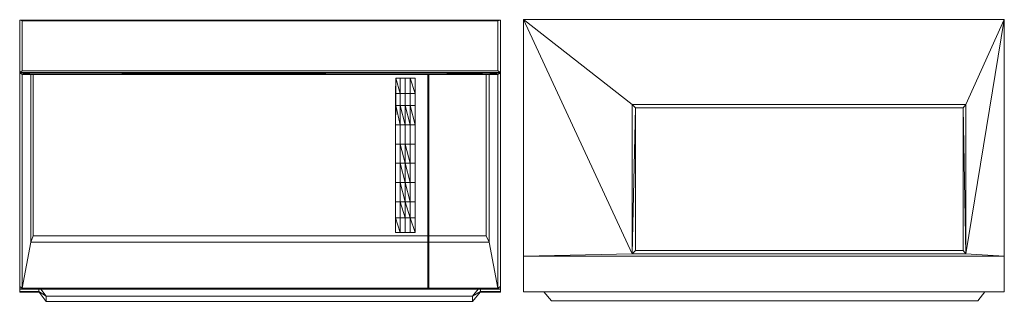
# Model space of a CAD drawing. Header units: inches. Extents: x 1 to 115, y 0 to 21.
# Tile 1 of 2: x 1 to 62, y 3 to 21. Entities that reach past the tile are written whole.
import ezdxf

# ---------------------------------------------------------------- set-up
doc = ezdxf.new("R2010")
doc.units = ezdxf.units.IN
doc.header["$MEASUREMENT"] = 0
doc.layers.add('Default', color=7, linetype='Continuous')

msp = doc.modelspace()

# ---------------------------------------------------------------- linework, layer by layer
at = {"layer": 'Default', "color": 251, "lineweight": 0, "true_color": 0x494949, "transparency": 33554687}
for p, q in [((0.776, 20.919), (30.687, 20.919)), ((0.933, 20.859), (0.776, 20.919)), ((30.517, 20.859), (0.933, 20.859)), ((30.687, 20.919), (30.517, 20.859)), ((0.776, 3.963), (0.776, 4.008)), ((0.776, 4.008), (1.963, 4.008)), ((1.963, 4.008), (0.776, 3.963)), ((30.687, 3.963), (29.439, 4.008)), ((29.439, 4.008), (30.687, 4.008)), ((30.687, 4.008), (30.687, 3.963))]:
    msp.add_line(p, q, dxfattribs=at).dxf.unprotected_set("ltscale", 0)
at = {"layer": 'Default', "color": 251, "lineweight": 0, "true_color": 0x525252, "transparency": 33554687}
for p, q in [((0.776, 20.919), (0.933, 20.859)), ((0.776, 17.646), (0.776, 20.919)), ((0.933, 20.859), (0.933, 17.752)), ((0.933, 17.752), (0.776, 17.646)), ((0.776, 4.312), (0.776, 17.602)), ((0.776, 17.602), (0.933, 17.523)), ((0.933, 17.523), (0.933, 4.218)), ((0.776, 4.144), (0.776, 4.312)), ((0.776, 4.312), (0.933, 4.218)), ((0.933, 4.218), (0.776, 4.312)), ((0.933, 4.218), (0.776, 4.144))]:
    msp.add_line(p, q, dxfattribs=at).dxf.unprotected_set("ltscale", 0)
at = {"layer": 'Default', "color": 7, "lineweight": 0, "ltscale": 7.027921, "transparency": 33554687}
for p, q in [((0.933, 20.859), (0.776, 20.919)), ((30.687, 20.919), (0.776, 20.919)), ((0.776, 20.919), (0.776, 17.646)), ((30.517, 20.859), (0.933, 20.859)), ((0.933, 17.752), (0.933, 20.859)), ((30.687, 20.919), (30.517, 20.859)), ((30.517, 20.859), (30.517, 17.752)), ((30.687, 17.646), (30.687, 20.919)), ((0.776, 17.646), (0.933, 17.752)), ((0.776, 17.646), (30.687, 17.646)), ((0.776, 17.646), (0.776, 17.602)), ((0.776, 17.602), (0.933, 17.523)), ((0.776, 17.602), (26.154, 17.533)), ((1.607, 17.53), (0.776, 17.602)), ((0.776, 17.602), (30.687, 17.602)), ((0.776, 17.602), (0.776, 4.312)), ((30.517, 17.752), (0.933, 17.752)), ((0.933, 17.523), (0.933, 4.218)), ((0.933, 17.523), (1.46, 17.523)), ((1.46, 17.523), (1.607, 17.53)), ((1.46, 17.523), (1.46, 7.082)), ((26.154, 17.53), (1.607, 17.53)), ((1.607, 7.482), (1.607, 17.53)), ((24.159, 17.298), (24.157, 16.346)), ((24.158, 16.346), (24.159, 17.298)), ((24.444, 17.298), (24.159, 17.298)), ((24.444, 17.298), (24.444, 16.346)), ((24.751, 17.298), (24.444, 17.298)), ((24.751, 17.298), (24.751, 16.346)), ((25.055, 17.298), (24.751, 17.298)), ((25.055, 16.346), (25.055, 17.298)), ((25.371, 17.298), (25.055, 17.298)), ((25.371, 16.346), (25.371, 17.298)), ((26.21, 17.533), (26.154, 17.533)), ((26.154, 17.533), (26.154, 17.53)), ((26.154, 7.482), (26.154, 17.53)), ((26.21, 17.533), (30.687, 17.602)), ((26.21, 17.53), (26.21, 17.533)), ((29.783, 17.53), (26.21, 17.53)), ((26.21, 7.482), (26.21, 17.53)), ((30.687, 17.602), (29.783, 17.53)), ((29.965, 17.523), (29.783, 17.53)), ((29.783, 17.53), (30.517, 17.523)), ((29.783, 17.53), (29.783, 7.482)), ((30.517, 17.523), (29.965, 17.523)), ((29.965, 17.523), (29.965, 7.082)), ((30.517, 17.752), (30.687, 17.646)), ((30.517, 17.523), (30.687, 17.602)), ((30.517, 4.218), (30.517, 17.523)), ((30.687, 17.646), (30.687, 17.602)), ((30.687, 4.312), (30.687, 17.602)), ((24.157, 16.346), (24.156, 15.593)), ((24.158, 16.346), (24.157, 16.346)), ((24.444, 16.346), (24.158, 16.346)), ((24.158, 15.593), (24.158, 16.346)), ((24.444, 16.346), (24.751, 16.346)), ((24.445, 15.593), (24.444, 16.346)), ((24.751, 16.346), (24.75, 15.593)), ((24.751, 16.346), (25.055, 16.346)), ((25.055, 16.346), (25.371, 16.346)), ((25.055, 15.593), (25.055, 16.346)), ((25.371, 15.593), (25.371, 16.346)), ((24.158, 15.593), (24.156, 15.593)), ((24.156, 15.593), (24.156, 14.393)), ((24.157, 14.393), (24.158, 15.593)), ((24.445, 15.593), (24.158, 15.593)), ((24.75, 15.593), (24.445, 15.593)), ((24.445, 14.393), (24.445, 15.593)), ((24.75, 15.593), (24.75, 14.393)), ((25.055, 15.593), (24.75, 15.593)), ((25.371, 15.593), (25.055, 15.593)), ((25.055, 14.393), (25.055, 15.593)), ((25.371, 15.593), (25.371, 14.393)), ((24.157, 14.393), (24.156, 14.393)), ((24.156, 14.393), (24.156, 13.193)), ((24.445, 14.393), (24.157, 14.393)), ((24.157, 13.193), (24.157, 14.393)), ((24.75, 14.393), (24.445, 14.393)), ((24.445, 13.193), (24.445, 14.393)), ((24.75, 14.393), (24.75, 13.193)), ((25.055, 14.393), (24.75, 14.393)), ((25.371, 14.393), (25.055, 14.393)), ((25.055, 13.193), (25.055, 14.393)), ((25.371, 14.393), (25.371, 13.193)), ((24.156, 11.994), (24.157, 13.193)), ((24.156, 13.193), (24.157, 13.193)), ((24.156, 13.193), (24.156, 11.994)), ((24.157, 13.193), (24.445, 13.193)), ((24.445, 13.193), (24.75, 13.193)), ((24.445, 11.994), (24.445, 13.193)), ((24.75, 13.193), (24.75, 11.994)), ((24.75, 13.193), (25.055, 13.193)), ((25.055, 13.193), (25.371, 13.193)), ((25.055, 11.994), (25.055, 13.193)), ((25.371, 13.193), (25.371, 11.994)), ((24.445, 11.994), (24.156, 11.994)), ((24.156, 11.994), (24.156, 10.794)), ((24.75, 11.994), (24.445, 11.994)), ((24.445, 10.794), (24.445, 11.994)), ((24.75, 11.994), (24.75, 10.794)), ((25.055, 11.994), (24.75, 11.994)), ((25.371, 11.994), (25.055, 11.994)), ((25.055, 10.794), (25.055, 11.994)), ((25.371, 11.994), (25.371, 10.794)), ((24.156, 10.794), (24.155, 9.594)), ((24.156, 10.794), (24.445, 10.794)), ((24.445, 10.794), (24.75, 10.794)), ((24.445, 9.594), (24.445, 10.794)), ((24.75, 10.794), (24.75, 9.594)), ((24.75, 10.794), (25.055, 10.794)), ((25.055, 10.794), (25.371, 10.794)), ((25.055, 9.594), (25.055, 10.794)), ((25.371, 10.794), (25.371, 9.594)), ((24.155, 9.594), (24.445, 9.594)), ((24.155, 8.601), (24.155, 9.594)), ((24.445, 9.594), (24.445, 8.601)), ((24.75, 9.594), (24.445, 9.594)), ((24.749, 8.601), (24.75, 9.594)), ((24.75, 9.594), (25.055, 9.594)), ((25.371, 9.594), (25.055, 9.594)), ((25.055, 9.594), (25.055, 8.601)), ((25.371, 8.601), (25.371, 9.594)), ((24.155, 8.601), (24.154, 7.676)), ((24.445, 8.601), (24.155, 8.601)), ((24.445, 8.601), (24.445, 7.676)), ((24.749, 8.601), (24.445, 8.601)), ((25.055, 8.601), (24.749, 8.601)), ((24.749, 7.676), (24.749, 8.601)), ((25.055, 8.601), (25.055, 7.676)), ((25.055, 8.601), (25.371, 8.601)), ((25.371, 7.676), (25.371, 8.601)), ((1.46, 7.082), (1.607, 7.482)), ((1.607, 7.482), (26.154, 7.482)), ((24.154, 7.676), (24.445, 7.676)), ((24.445, 7.676), (24.749, 7.676)), ((24.749, 7.676), (25.055, 7.676)), ((25.371, 7.676), (25.055, 7.676)), ((26.154, 7.428), (26.154, 7.482)), ((26.21, 7.428), (26.154, 7.428)), ((26.154, 7.082), (26.154, 7.428)), ((29.783, 7.482), (26.21, 7.482)), ((26.21, 7.482), (26.21, 7.428)), ((26.21, 7.428), (26.21, 7.082)), ((29.965, 7.082), (29.783, 7.482)), ((1.46, 7.082), (0.933, 4.218)), ((26.154, 7.082), (1.46, 7.082)), ((26.154, 4.218), (26.154, 7.082)), ((26.21, 7.082), (29.965, 7.082)), ((26.21, 7.082), (26.21, 4.218)), ((29.965, 7.082), (30.517, 4.218)), ((0.933, 4.218), (0.776, 4.312)), ((0.776, 4.144), (0.776, 4.312)), ((30.687, 4.312), (30.517, 4.218)), ((30.687, 4.312), (30.687, 4.144)), ((0.776, 4.144), (0.933, 4.218)), ((26.154, 4.208), (0.776, 4.144)), ((0.776, 4.144), (1.963, 4.144)), ((0.776, 4.144), (0.776, 4.008)), ((0.776, 4.008), (1.963, 4.008)), ((1.963, 4.008), (0.776, 3.963)), ((0.776, 3.963), (0.776, 4.008)), ((1.996, 3.963), (0.776, 3.963)), ((0.933, 4.218), (26.154, 4.218)), ((1.963, 4.144), (1.963, 4.008)), ((1.963, 4.144), (2.098, 4.144)), ((1.996, 3.963), (1.963, 4.008)), ((2.416, 3.394), (1.996, 3.963)), ((2.098, 4.144), (2.416, 3.719)), ((2.098, 4.144), (29.289, 4.144)), ((2.416, 3.719), (2.416, 3.394)), ((2.416, 3.719), (28.932, 3.719)), ((26.154, 4.208), (26.154, 4.218)), ((26.209, 4.208), (26.154, 4.208)), ((26.209, 4.208), (30.517, 4.218)), ((26.209, 4.208), (26.21, 4.218)), ((30.687, 4.144), (26.209, 4.208)), ((30.517, 4.218), (26.21, 4.218)), ((28.932, 3.719), (29.289, 4.144)), ((29.403, 3.963), (28.932, 3.394)), ((28.932, 3.394), (28.932, 3.719)), ((29.289, 4.144), (29.439, 4.144)), ((29.439, 4.008), (29.403, 3.963)), ((30.687, 3.963), (29.403, 3.963)), ((29.439, 4.144), (29.439, 4.008)), ((29.439, 4.144), (30.687, 4.144)), ((29.439, 4.008), (30.687, 3.963)), ((29.439, 4.008), (30.687, 4.008)), ((30.517, 4.218), (30.687, 4.144)), ((30.687, 4.008), (30.687, 4.144)), ((30.687, 4.008), (30.687, 3.963)), ((2.416, 3.394), (28.932, 3.394))]:
    msp.add_line(p, q, dxfattribs=at)
at = {"layer": 'Default', "color": 254, "lineweight": 0, "true_color": 0xcccccc, "transparency": 33554687}
for p, q in [((0.933, 20.859), (30.517, 20.859)), ((0.933, 17.752), (0.933, 20.859)), ((30.517, 20.859), (30.517, 17.752)), ((38.864, 15.658), (32.097, 20.941)), ((32.097, 20.941), (62.007, 20.941)), ((62.007, 20.941), (59.621, 15.658)), ((30.517, 17.752), (0.933, 17.752)), ((0.933, 4.218), (0.933, 17.523)), ((0.933, 17.523), (1.46, 17.523)), ((1.46, 17.523), (1.46, 7.082)), ((29.965, 7.082), (29.965, 17.523)), ((29.965, 17.523), (30.517, 17.523)), ((30.517, 17.523), (30.517, 4.218)), ((59.621, 15.658), (38.864, 15.658)), ((39.066, 6.558), (39.066, 15.457)), ((39.066, 15.457), (59.447, 15.457)), ((59.447, 15.457), (59.447, 6.558)), ((26.154, 7.082), (26.154, 7.428)), ((26.154, 7.428), (26.21, 7.428)), ((26.21, 7.428), (26.21, 7.082)), ((1.46, 7.082), (0.933, 4.218)), ((0.933, 4.218), (1.46, 7.082)), ((1.46, 7.082), (26.154, 7.082)), ((26.154, 4.218), (26.154, 7.082)), ((26.154, 7.082), (26.154, 4.218)), ((26.21, 7.082), (26.21, 4.218)), ((26.21, 7.082), (29.965, 7.082)), ((26.21, 4.218), (26.21, 7.082)), ((30.517, 4.218), (29.965, 7.082)), ((29.965, 7.082), (30.517, 4.218)), ((32.097, 6.202), (38.864, 6.356)), ((62.007, 6.202), (32.097, 6.202)), ((32.097, 6.202), (62.007, 6.202)), ((32.097, 3.985), (32.097, 6.202)), ((38.864, 6.356), (59.621, 6.356)), ((59.447, 6.558), (39.066, 6.558)), ((59.621, 6.356), (62.007, 6.202)), ((62.007, 6.202), (62.007, 3.985)), ((26.154, 4.218), (0.933, 4.218)), ((26.154, 4.208), (26.154, 4.218)), ((26.209, 4.208), (26.154, 4.208)), ((26.21, 4.218), (26.209, 4.208)), ((30.517, 4.218), (26.21, 4.218)), ((33.381, 3.985), (32.097, 3.985)), ((60.788, 3.985), (33.381, 3.985)), ((62.007, 3.985), (60.788, 3.985))]:
    msp.add_line(p, q, dxfattribs=at).dxf.unprotected_set("ltscale", 0)
at = {"layer": 'Default', "color": 251, "lineweight": 0, "true_color": 0x535353, "transparency": 33554687}
for p, q in [((30.517, 20.859), (30.687, 20.919)), ((30.517, 17.752), (30.517, 20.859)), ((30.687, 20.919), (30.687, 17.646)), ((30.687, 17.646), (30.517, 17.752)), ((30.517, 17.523), (30.687, 17.602)), ((30.517, 4.218), (30.517, 17.523)), ((30.687, 17.602), (30.687, 4.312)), ((30.517, 4.218), (30.687, 4.312)), ((30.687, 4.312), (30.517, 4.218)), ((30.687, 4.312), (30.687, 4.144)), ((30.687, 4.144), (30.517, 4.218))]:
    msp.add_line(p, q, dxfattribs=at).dxf.unprotected_set("ltscale", 0)
at = {"layer": 'Default', "color": 9, "lineweight": 0, "true_color": 0xcbcbcb, "transparency": 33554687}
for p, q in [((32.097, 6.202), (32.097, 20.941)), ((32.097, 20.941), (38.864, 6.356)), ((32.097, 20.941), (38.864, 15.658)), ((38.864, 6.356), (32.097, 20.941)), ((59.621, 6.356), (62.007, 20.941)), ((59.621, 15.658), (62.007, 20.941)), ((62.007, 20.941), (59.621, 6.356)), ((62.007, 20.941), (62.007, 6.202)), ((0.776, 17.602), (0.776, 17.646)), ((0.776, 17.646), (30.687, 17.646)), ((30.687, 17.602), (0.776, 17.602)), ((1.607, 17.53), (26.154, 17.53)), ((1.607, 7.482), (1.607, 17.53)), ((24.159, 17.298), (24.157, 16.346)), ((24.444, 17.298), (24.159, 17.298)), ((24.751, 17.298), (24.444, 17.298)), ((24.444, 16.346), (24.444, 17.298)), ((24.444, 17.298), (24.751, 17.298)), ((25.055, 17.298), (24.751, 17.298)), ((24.751, 17.298), (24.751, 16.346)), ((24.751, 16.346), (24.751, 17.298)), ((24.751, 17.298), (25.055, 17.298)), ((25.371, 17.298), (25.055, 17.298)), ((25.055, 17.298), (25.055, 16.346)), ((25.371, 16.346), (25.371, 17.298)), ((26.154, 17.53), (26.154, 17.533)), ((26.154, 17.533), (26.21, 17.533)), ((26.154, 7.482), (26.154, 17.53)), ((26.154, 17.53), (26.154, 7.482)), ((26.21, 17.533), (26.21, 17.53)), ((26.21, 17.53), (29.783, 17.53)), ((26.21, 7.482), (26.21, 17.53)), ((26.21, 17.53), (26.21, 7.482)), ((29.783, 17.53), (29.783, 7.482)), ((30.687, 17.646), (30.687, 17.602)), ((24.157, 16.346), (24.156, 15.593)), ((24.751, 16.346), (24.444, 16.346)), ((24.444, 16.346), (24.751, 16.346)), ((24.445, 15.593), (24.444, 16.346)), ((24.75, 15.593), (24.751, 16.346)), ((24.751, 16.346), (24.75, 15.593)), ((24.751, 16.346), (25.055, 16.346)), ((25.055, 16.346), (24.751, 16.346)), ((25.055, 16.346), (25.055, 15.593)), ((25.371, 15.593), (25.371, 16.346)), ((24.156, 15.593), (24.156, 14.393)), ((24.75, 15.593), (24.445, 15.593)), ((24.445, 15.593), (24.75, 15.593)), ((24.75, 14.393), (24.445, 15.593)), ((24.445, 14.393), (24.445, 15.593)), ((24.445, 15.593), (24.75, 14.393)), ((25.055, 15.593), (24.75, 15.593)), ((25.055, 14.393), (24.75, 15.593)), ((24.75, 15.593), (25.055, 15.593)), ((24.75, 15.593), (24.75, 14.393)), ((24.75, 14.393), (24.75, 15.593)), ((24.75, 15.593), (25.055, 14.393)), ((25.055, 15.593), (25.055, 14.393)), ((25.371, 14.393), (25.371, 15.593)), ((38.864, 15.658), (38.864, 6.356)), ((59.621, 6.356), (59.621, 15.658)), ((24.156, 14.393), (24.156, 13.193)), ((24.445, 13.193), (24.445, 14.393)), ((24.445, 14.393), (24.75, 14.393)), ((24.75, 14.393), (24.445, 14.393)), ((24.75, 13.193), (24.75, 14.393)), ((24.75, 14.393), (25.055, 14.393)), ((25.055, 14.393), (24.75, 14.393)), ((24.75, 14.393), (24.75, 13.193)), ((25.055, 14.393), (25.055, 13.193)), ((25.371, 13.193), (25.371, 14.393)), ((24.156, 13.193), (24.156, 11.994)), ((24.75, 13.193), (24.445, 13.193)), ((24.445, 13.193), (24.75, 13.193)), ((24.75, 11.994), (24.445, 13.193)), ((24.445, 11.994), (24.445, 13.193)), ((24.445, 13.193), (24.75, 11.994)), ((25.055, 11.994), (24.75, 13.193)), ((24.75, 13.193), (25.055, 13.193)), ((25.055, 13.193), (24.75, 13.193)), ((24.75, 13.193), (24.75, 11.994)), ((24.75, 11.994), (24.75, 13.193)), ((24.75, 13.193), (25.055, 11.994)), ((25.055, 13.193), (25.055, 11.994)), ((25.371, 11.994), (25.371, 13.193)), ((24.156, 11.994), (24.156, 10.794)), ((24.445, 10.794), (24.445, 11.994)), ((24.445, 11.994), (24.75, 10.794)), ((24.75, 10.794), (24.445, 11.994)), ((24.445, 11.994), (24.75, 11.994)), ((24.75, 11.994), (24.445, 11.994)), ((25.055, 10.794), (24.75, 11.994)), ((24.75, 11.994), (25.055, 11.994)), ((25.055, 11.994), (24.75, 11.994)), ((24.75, 10.794), (24.75, 11.994)), ((24.75, 11.994), (25.055, 10.794)), ((24.75, 11.994), (24.75, 10.794)), ((25.055, 11.994), (25.055, 10.794)), ((25.371, 10.794), (25.371, 11.994)), ((24.156, 10.794), (24.155, 9.594)), ((24.445, 9.594), (24.445, 10.794)), ((24.445, 10.794), (24.75, 9.594)), ((24.75, 10.794), (24.445, 10.794)), ((24.445, 10.794), (24.75, 10.794)), ((24.75, 9.594), (24.445, 10.794)), ((25.055, 9.594), (24.75, 10.794)), ((24.75, 10.794), (25.055, 10.794)), ((24.75, 10.794), (24.75, 9.594)), ((24.75, 9.594), (24.75, 10.794)), ((24.75, 10.794), (25.055, 9.594)), ((25.055, 10.794), (24.75, 10.794)), ((25.055, 10.794), (25.055, 9.594)), ((25.371, 9.594), (25.371, 10.794)), ((24.155, 9.594), (24.155, 8.601)), ((24.445, 8.601), (24.445, 9.594)), ((24.445, 9.594), (24.749, 8.601)), ((24.75, 9.594), (24.445, 9.594)), ((24.445, 9.594), (24.75, 9.594)), ((24.749, 8.601), (24.445, 9.594)), ((24.75, 9.594), (24.749, 8.601)), ((24.749, 8.601), (24.75, 9.594)), ((25.055, 9.594), (24.75, 9.594)), ((24.75, 9.594), (25.055, 8.601)), ((24.75, 9.594), (25.055, 9.594)), ((25.055, 8.601), (24.75, 9.594)), ((25.055, 9.594), (25.055, 8.601)), ((25.371, 8.601), (25.371, 9.594)), ((24.155, 8.601), (24.154, 7.676)), ((24.749, 8.601), (24.445, 8.601)), ((24.445, 7.676), (24.445, 8.601)), ((24.445, 8.601), (24.749, 8.601)), ((24.749, 8.601), (24.749, 7.676)), ((25.055, 8.601), (24.749, 8.601)), ((24.749, 8.601), (25.055, 8.601)), ((24.749, 7.676), (24.749, 8.601)), ((25.055, 8.601), (25.055, 7.676)), ((25.371, 7.676), (25.371, 8.601)), ((26.154, 7.482), (1.607, 7.482)), ((24.154, 7.676), (24.445, 7.676)), ((24.445, 7.676), (24.749, 7.676)), ((24.749, 7.676), (24.445, 7.676)), ((24.749, 7.676), (25.055, 7.676)), ((25.055, 7.676), (24.749, 7.676)), ((25.055, 7.676), (25.371, 7.676)), ((26.154, 7.428), (26.154, 7.482)), ((26.21, 7.428), (26.154, 7.428)), ((29.783, 7.482), (26.21, 7.482)), ((26.21, 7.482), (26.21, 7.428)), ((38.864, 6.356), (32.097, 6.202)), ((62.007, 6.202), (59.621, 6.356))]:
    msp.add_line(p, q, dxfattribs=at).dxf.unprotected_set("ltscale", 0)
at = {"layer": 'Default', "color": 7, "lineweight": 0, "ltscale": 7.040745, "transparency": 33554687}
for p, q in [((32.097, 20.941), (38.864, 15.658)), ((62.007, 20.941), (32.097, 20.941)), ((32.097, 6.202), (32.097, 20.941)), ((59.621, 15.658), (62.007, 20.941)), ((62.007, 20.941), (62.007, 6.202)), ((38.864, 15.658), (38.864, 6.356)), ((59.621, 15.658), (38.864, 15.658)), ((38.864, 15.658), (39.066, 15.457)), ((39.066, 6.558), (39.066, 15.457)), ((39.066, 15.457), (59.447, 15.457)), ((59.447, 15.457), (59.621, 15.658)), ((59.447, 15.457), (59.447, 6.558)), ((59.621, 6.356), (59.621, 15.658)), ((32.097, 6.202), (38.864, 6.356)), ((62.007, 6.202), (32.097, 6.202)), ((32.097, 3.985), (32.097, 6.202)), ((38.864, 6.356), (39.066, 6.558)), ((38.864, 6.356), (59.621, 6.356)), ((59.447, 6.558), (39.066, 6.558)), ((59.621, 6.356), (59.447, 6.558)), ((62.007, 6.202), (59.621, 6.356)), ((62.007, 6.202), (62.007, 3.985)), ((32.097, 3.985), (33.381, 3.985)), ((33.381, 3.985), (33.852, 3.416)), ((33.381, 3.985), (60.788, 3.985)), ((60.367, 3.416), (60.788, 3.985)), ((60.788, 3.985), (62.007, 3.985)), ((33.852, 3.416), (60.367, 3.416))]:
    msp.add_line(p, q, dxfattribs=at)
at = {"layer": 'Default', "color": 251, "lineweight": 0, "true_color": 0x4d4d4d, "transparency": 33554687}
for p, q in [((0.776, 17.646), (0.933, 17.752)), ((30.687, 17.646), (0.776, 17.646)), ((0.933, 17.752), (30.517, 17.752)), ((30.517, 17.752), (30.687, 17.646))]:
    msp.add_line(p, q, dxfattribs=at).dxf.unprotected_set("ltscale", 0)
at = {"layer": 'Default', "color": 251, "lineweight": 0, "true_color": 0x4b4b4b, "transparency": 33554687}
for p, q in [((0.933, 17.523), (0.776, 17.602)), ((0.776, 17.602), (1.607, 17.53)), ((26.154, 17.533), (0.776, 17.602)), ((0.776, 17.602), (30.687, 17.602)), ((0.776, 17.602), (26.154, 17.533)), ((1.607, 17.53), (0.776, 17.602)), ((1.46, 17.523), (0.933, 17.523)), ((1.607, 17.53), (1.46, 17.523)), ((26.154, 17.53), (1.607, 17.53)), ((26.21, 17.533), (26.154, 17.533)), ((26.154, 17.533), (26.154, 17.53)), ((26.21, 17.533), (30.687, 17.602)), ((30.687, 17.602), (26.21, 17.533)), ((26.21, 17.53), (26.21, 17.533)), ((29.783, 17.53), (26.21, 17.53)), ((29.783, 17.53), (30.687, 17.602)), ((30.687, 17.602), (29.783, 17.53)), ((29.965, 17.523), (29.783, 17.53)), ((29.783, 17.53), (30.517, 17.523)), ((30.517, 17.523), (29.783, 17.53)), ((30.517, 17.523), (29.965, 17.523)), ((30.687, 17.602), (30.517, 17.523))]:
    msp.add_line(p, q, dxfattribs=at).dxf.unprotected_set("ltscale", 0)
at = {"layer": 'Default', "color": 253, "lineweight": 0, "true_color": 0xa9a9a9, "transparency": 33554687}
for p, q in [((1.46, 17.523), (1.607, 17.53)), ((1.46, 7.082), (1.46, 17.523)), ((1.607, 17.53), (1.607, 7.482)), ((1.607, 7.482), (1.46, 7.082))]:
    msp.add_line(p, q, dxfattribs=at).dxf.unprotected_set("ltscale", 0)
at = {"layer": 'Default', "color": 9, "lineweight": 0, "true_color": 0xc8c8c8, "transparency": 33554687}
for p, q in [((24.158, 16.346), (24.159, 17.298)), ((24.159, 17.298), (24.444, 16.346)), ((25.055, 16.346), (25.055, 17.298)), ((25.055, 17.298), (25.371, 16.346)), ((24.444, 16.346), (24.158, 16.346)), ((24.158, 16.346), (24.444, 16.346)), ((24.158, 15.593), (24.158, 16.346)), ((24.444, 16.346), (24.445, 15.593)), ((25.055, 15.593), (25.055, 16.346)), ((25.055, 16.346), (25.371, 16.346)), ((25.371, 16.346), (25.055, 16.346)), ((25.371, 16.346), (25.371, 15.593)), ((24.157, 14.393), (24.158, 15.593)), ((24.445, 15.593), (24.158, 15.593)), ((24.445, 14.393), (24.158, 15.593)), ((24.158, 15.593), (24.445, 15.593)), ((24.158, 15.593), (24.445, 14.393)), ((24.445, 15.593), (24.445, 14.393)), ((25.371, 15.593), (25.055, 15.593)), ((25.055, 15.593), (25.371, 15.593)), ((25.371, 14.393), (25.055, 15.593)), ((25.371, 15.593), (25.371, 14.393)), ((24.157, 13.193), (24.157, 14.393)), ((24.157, 14.393), (24.445, 14.393)), ((24.445, 14.393), (24.157, 14.393)), ((24.445, 14.393), (24.445, 13.193)), ((24.445, 13.193), (24.157, 13.193))]:
    msp.add_line(p, q, dxfattribs=at).dxf.unprotected_set("ltscale", 0)
at = {"layer": 'Default', "color": 9, "lineweight": 0, "true_color": 0xc9c9c9, "transparency": 33554687}
for p, q in [((24.159, 17.298), (24.444, 17.298)), ((24.444, 16.346), (24.159, 17.298)), ((24.444, 17.298), (24.444, 16.346)), ((25.055, 14.393), (25.055, 15.593)), ((25.055, 15.593), (25.371, 14.393)), ((25.055, 13.193), (25.055, 14.393)), ((25.055, 14.393), (25.371, 14.393)), ((25.371, 14.393), (25.055, 14.393)), ((25.371, 14.393), (25.371, 13.193)), ((24.156, 11.994), (24.157, 13.193)), ((24.157, 13.193), (24.445, 13.193)), ((24.445, 13.193), (24.445, 11.994)), ((25.055, 11.994), (25.055, 13.193)), ((25.055, 13.193), (25.371, 13.193)), ((25.371, 13.193), (25.055, 13.193)), ((25.371, 13.193), (25.371, 11.994)), ((24.156, 10.794), (24.156, 11.994)), ((24.156, 11.994), (24.445, 11.994)), ((24.445, 11.994), (24.156, 11.994)), ((24.445, 11.994), (24.445, 10.794)), ((25.371, 11.994), (25.055, 11.994)), ((25.055, 11.994), (25.371, 11.994)), ((25.055, 10.794), (25.055, 11.994)), ((25.371, 11.994), (25.371, 10.794)), ((24.155, 9.594), (24.156, 10.794)), ((24.156, 10.794), (24.445, 10.794)), ((24.445, 10.794), (24.156, 10.794)), ((24.445, 10.794), (24.445, 9.594)), ((25.371, 10.794), (25.055, 10.794)), ((25.055, 10.794), (25.371, 10.794)), ((25.055, 9.594), (25.055, 10.794)), ((25.371, 10.794), (25.371, 9.594)), ((24.445, 9.594), (24.155, 9.594)), ((24.155, 8.601), (24.155, 9.594)), ((24.155, 9.594), (24.445, 9.594)), ((24.445, 9.594), (24.445, 8.601)), ((25.371, 9.594), (25.055, 9.594)), ((25.055, 9.594), (25.371, 9.594)), ((25.055, 8.601), (25.055, 9.594)), ((25.371, 9.594), (25.371, 8.601)), ((24.445, 8.601), (24.155, 8.601)), ((24.155, 8.601), (24.445, 8.601)), ((24.445, 7.676), (24.155, 8.601)), ((24.445, 8.601), (24.445, 7.676)), ((25.371, 7.676), (25.055, 8.601)), ((25.055, 8.601), (25.371, 8.601)), ((25.371, 8.601), (25.055, 8.601)), ((25.371, 8.601), (25.371, 7.676))]:
    msp.add_line(p, q, dxfattribs=at).dxf.unprotected_set("ltscale", 0)
at = {"layer": 'Default', "color": 9, "lineweight": 0, "true_color": 0xcacaca, "transparency": 33554687}
for p, q in [((25.371, 16.346), (25.055, 17.298)), ((25.055, 17.298), (25.371, 17.298)), ((25.371, 17.298), (25.371, 16.346)), ((24.154, 7.676), (24.155, 8.601)), ((24.155, 8.601), (24.445, 7.676)), ((25.055, 7.676), (25.055, 8.601)), ((25.055, 8.601), (25.371, 7.676)), ((24.445, 7.676), (24.154, 7.676)), ((25.371, 7.676), (25.055, 7.676))]:
    msp.add_line(p, q, dxfattribs=at).dxf.unprotected_set("ltscale", 0)
at = {"layer": 'Default', "color": 253, "lineweight": 0, "true_color": 0xb1b1b1, "transparency": 33554687}
for p, q in [((29.783, 17.53), (29.965, 17.523)), ((29.783, 7.482), (29.783, 17.53)), ((29.965, 17.523), (29.965, 7.082)), ((29.965, 7.082), (29.783, 7.482))]:
    msp.add_line(p, q, dxfattribs=at).dxf.unprotected_set("ltscale", 0)
at = {"layer": 'Default', "color": 252, "lineweight": 0, "true_color": 0x959595, "transparency": 33554687}
for p, q in [((39.066, 15.457), (38.864, 15.658)), ((38.864, 15.658), (59.621, 15.658)), ((59.447, 15.457), (39.066, 15.457)), ((59.621, 15.658), (59.447, 15.457))]:
    msp.add_line(p, q, dxfattribs=at).dxf.unprotected_set("ltscale", 0)
at = {"layer": 'Default', "color": 252, "lineweight": 0, "true_color": 0x969696, "transparency": 33554687}
for p, q in [((38.864, 6.356), (38.864, 15.658)), ((38.864, 15.658), (39.066, 15.457)), ((39.066, 15.457), (38.864, 6.356))]:
    msp.add_line(p, q, dxfattribs=at).dxf.unprotected_set("ltscale", 0)
at = {"layer": 'Default', "color": 253, "lineweight": 0, "true_color": 0xababab, "transparency": 33554687}
for p, q in [((38.864, 6.356), (39.066, 15.457)), ((39.066, 15.457), (39.066, 6.558)), ((38.864, 6.356), (39.066, 6.558)), ((39.066, 6.558), (38.864, 6.356)), ((59.621, 6.356), (38.864, 6.356)), ((39.066, 6.558), (59.447, 6.558)), ((59.447, 6.558), (59.621, 6.356))]:
    msp.add_line(p, q, dxfattribs=at).dxf.unprotected_set("ltscale", 0)
at = {"layer": 'Default', "color": 252, "lineweight": 0, "true_color": 0x8e8e8e, "transparency": 33554687}
for p, q in [((59.447, 15.457), (59.621, 15.658)), ((59.621, 6.356), (59.447, 15.457)), ((59.621, 15.658), (59.621, 6.356))]:
    msp.add_line(p, q, dxfattribs=at).dxf.unprotected_set("ltscale", 0)
at = {"layer": 'Default', "color": 253, "lineweight": 0, "true_color": 0xa4a4a4, "transparency": 33554687}
for p, q in [((59.447, 6.558), (59.447, 15.457)), ((59.447, 15.457), (59.621, 6.356)), ((59.621, 6.356), (59.447, 6.558))]:
    msp.add_line(p, q, dxfattribs=at).dxf.unprotected_set("ltscale", 0)
at = {"layer": 'Default', "color": 9, "lineweight": 0, "true_color": 0xc5c5c5, "transparency": 33554687}
for p, q in [((1.46, 7.082), (1.607, 7.482)), ((1.607, 7.482), (26.154, 7.482)), ((26.154, 7.482), (26.154, 7.428)), ((26.154, 7.428), (26.154, 7.082)), ((26.21, 7.482), (29.783, 7.482)), ((26.21, 7.428), (26.21, 7.482)), ((26.21, 7.082), (26.21, 7.428)), ((29.783, 7.482), (29.965, 7.082)), ((26.154, 7.082), (1.46, 7.082)), ((29.965, 7.082), (26.21, 7.082))]:
    msp.add_line(p, q, dxfattribs=at).dxf.unprotected_set("ltscale", 0)
at = {"layer": 'Default', "color": 251, "lineweight": 0, "true_color": 0x4a4a4a, "transparency": 33554687}
for p, q in [((0.776, 4.144), (0.933, 4.218)), ((26.154, 4.208), (0.776, 4.144)), ((0.776, 4.144), (26.154, 4.208)), ((1.963, 4.144), (0.776, 4.144)), ((0.776, 3.963), (1.963, 4.008)), ((1.996, 3.963), (0.776, 3.963)), ((0.933, 4.218), (26.154, 4.218)), ((2.098, 4.144), (1.963, 4.144)), ((1.963, 4.008), (1.996, 3.963)), ((29.289, 4.144), (2.098, 4.144)), ((26.154, 4.218), (26.154, 4.208)), ((26.154, 4.208), (26.209, 4.208)), ((26.209, 4.208), (30.517, 4.218)), ((30.517, 4.218), (26.209, 4.208)), ((26.209, 4.208), (26.21, 4.218)), ((26.209, 4.208), (30.687, 4.144)), ((30.687, 4.144), (26.209, 4.208)), ((26.21, 4.218), (30.517, 4.218)), ((29.439, 4.144), (29.289, 4.144)), ((29.403, 3.963), (29.439, 4.008)), ((30.687, 3.963), (29.403, 3.963)), ((30.687, 4.144), (29.439, 4.144)), ((29.439, 4.008), (30.687, 3.963)), ((30.517, 4.218), (30.687, 4.144))]:
    msp.add_line(p, q, dxfattribs=at).dxf.unprotected_set("ltscale", 0)
at = {"layer": 'Default', "color": 49, "lineweight": 0, "true_color": 0x474747, "transparency": 33554687}
for p, q in [((0.776, 4.008), (0.776, 4.144)), ((0.776, 4.144), (1.963, 4.144)), ((1.963, 4.008), (0.776, 4.008)), ((1.963, 4.144), (1.963, 4.008)), ((2.416, 3.394), (2.416, 3.719)), ((2.416, 3.719), (28.932, 3.719)), ((28.932, 3.719), (28.932, 3.394)), ((29.439, 4.008), (29.439, 4.144)), ((29.439, 4.144), (30.687, 4.144)), ((30.687, 4.008), (29.439, 4.008)), ((30.687, 4.144), (30.687, 4.008)), ((28.932, 3.394), (2.416, 3.394))]:
    msp.add_line(p, q, dxfattribs=at).dxf.unprotected_set("ltscale", 0)
at = {"layer": 'Default', "color": 49, "lineweight": 0, "true_color": 0x464646, "transparency": 33554687}
for p, q in [((1.963, 4.008), (1.963, 4.144)), ((1.963, 4.144), (2.098, 4.144)), ((2.416, 3.719), (1.963, 4.008)), ((1.996, 3.963), (1.963, 4.008)), ((1.963, 4.008), (2.416, 3.719)), ((2.416, 3.394), (1.996, 3.963)), ((2.098, 4.144), (2.416, 3.719)), ((2.416, 3.719), (2.416, 3.394)), ((28.932, 3.719), (29.289, 4.144)), ((29.439, 4.008), (28.932, 3.719)), ((28.932, 3.719), (29.439, 4.008)), ((29.403, 3.963), (28.932, 3.394)), ((28.932, 3.394), (28.932, 3.719)), ((29.289, 4.144), (29.439, 4.144)), ((29.439, 4.008), (29.403, 3.963)), ((29.439, 4.144), (29.439, 4.008))]:
    msp.add_line(p, q, dxfattribs=at).dxf.unprotected_set("ltscale", 0)
at = {"layer": 'Default', "color": 253, "lineweight": 0, "true_color": 0xb3b3b3, "transparency": 33554687}
for p, q in [((2.416, 3.719), (2.098, 4.144)), ((2.098, 4.144), (29.289, 4.144)), ((28.932, 3.719), (2.416, 3.719)), ((29.289, 4.144), (28.932, 3.719))]:
    msp.add_line(p, q, dxfattribs=at).dxf.unprotected_set("ltscale", 0)
at = {"layer": 'Default', "color": 253, "lineweight": 0, "true_color": 0xa7a7a7, "transparency": 33554687}
for p, q in [((33.852, 3.416), (33.381, 3.985)), ((33.381, 3.985), (60.788, 3.985)), ((60.788, 3.985), (60.367, 3.416)), ((60.367, 3.416), (33.852, 3.416))]:
    msp.add_line(p, q, dxfattribs=at).dxf.unprotected_set("ltscale", 0)

doc.saveas('drawing.dxf')
